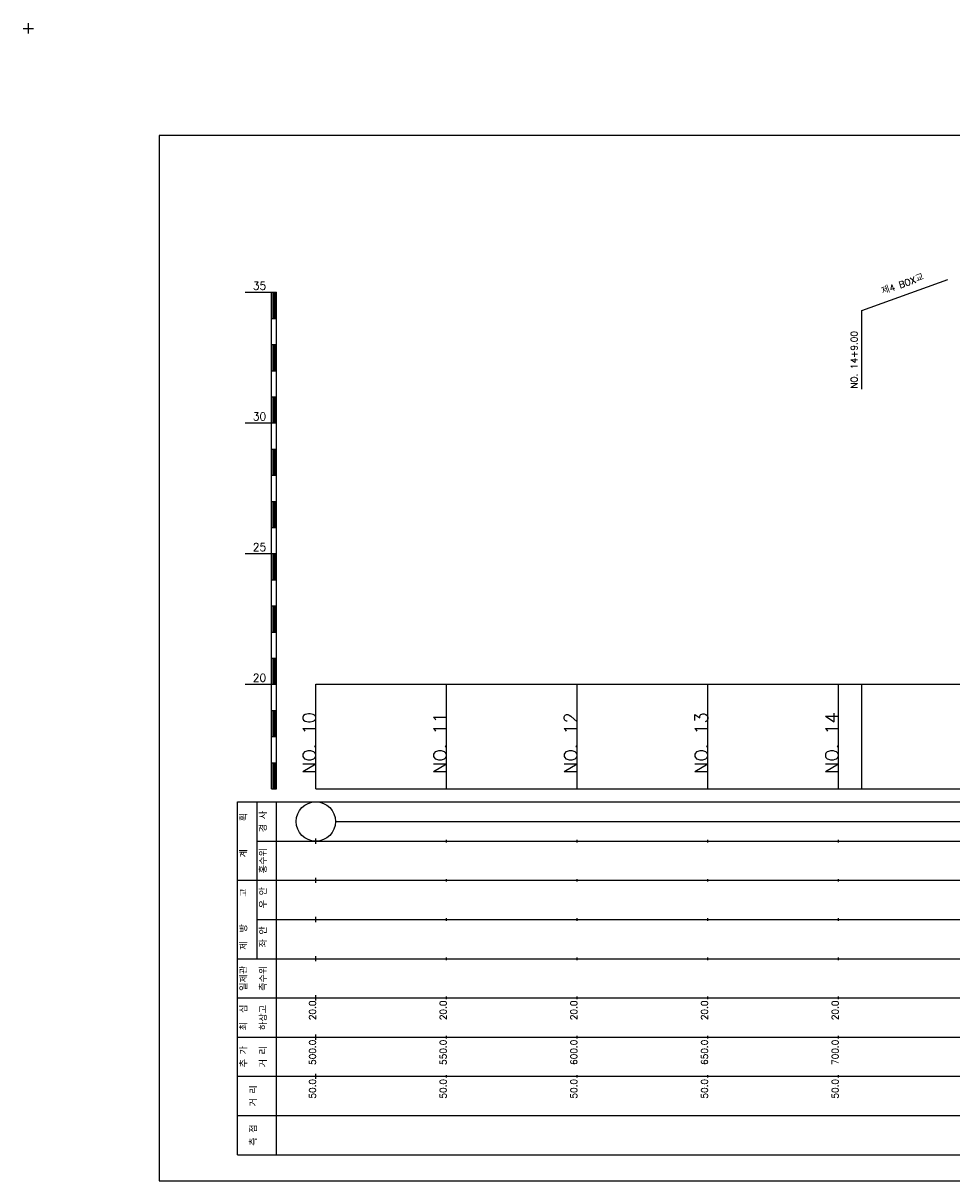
# Model space of a CAD drawing. Extents: x -2 to 685, y -2 to 1451.
# Tile 3 of 6: x -2 to 353, y 525 to 968. Entities that reach past the tile are written whole.
import ezdxf
from ezdxf.enums import TextEntityAlignment as Align

# ---------------------------------------------------------------- set-up
doc = ezdxf.new("R2010")
doc.units = 0
doc.header["$LTSCALE"] = 5
for name, color, linetype in [('BOX', 5, 'CONTINUOUS'), ('DT1', 3, 'CONTINUOUS'), ('LT1', 4, 'CONTINUOUS'), ('ST1', 7, 'CONTINUOUS')]:
    doc.layers.add(name, color=color, linetype=linetype)
doc.styles.add('GHS', font='ROMANS.shx', dxfattribs={"bigfont": 'GHS.shx'})

msp = doc.modelspace()

# ---------------------------------------------------------------- linework, layer by layer
at = {"layer": 'BOX'}
msp.add_lwpolyline([(50, 525), (650, 525), (650, 925), (50, 925), (50, 525)], dxfattribs=at)
at = {"layer": 'DT1'}
for p, q in [((110, 704.33), (110, 706.33)), ((160, 704.83), (160, 705.83)), ((210, 704.83), (210, 705.83)), ((260, 704.83), (260, 705.83)), ((310, 704.83), (310, 705.83))]:
    msp.add_line(p, q, dxfattribs=at)
at = {"layer": 'LT1', "linetype": 'CONTINUOUS'}
for p, q in [((319, 858), (351.89, 869.97)), ((319, 828), (319, 858))]:
    msp.add_line(p, q, dxfattribs=at)
at = {"layer": 'LT1'}
for p, q in [((83, 865), (93, 865)), ((93, 675), (93, 865)), ((93, 865), (95, 865)), ((93.5, 864.8), (93.5, 855.2)), ((94, 864.8), (94, 855.2)), ((94.5, 864.8), (94.5, 855.2)), ((95, 675), (95, 865)), ((93, 855), (95, 855)), ((93, 845), (95, 845)), ((93.5, 844.8), (93.5, 835.2)), ((94, 844.8), (94, 835.2)), ((94.5, 844.8), (94.5, 835.2)), ((93, 835), (95, 835)), ((93, 825), (95, 825)), ((93.5, 824.8), (93.5, 815.2)), ((94, 824.8), (94, 815.2)), ((94.5, 824.8), (94.5, 815.2)), ((83, 815), (93, 815)), ((93, 815), (95, 815)), ((93, 805), (95, 805)), ((93.5, 804.8), (93.5, 795.2)), ((94, 804.8), (94, 795.2)), ((94.5, 804.8), (94.5, 795.2)), ((93, 795), (95, 795)), ((93, 785), (95, 785)), ((93.5, 784.8), (93.5, 775.2)), ((94, 784.8), (94, 775.2)), ((94.5, 784.8), (94.5, 775.2)), ((93, 775), (95, 775)), ((83, 765), (93, 765)), ((93, 765), (95, 765)), ((93.5, 764.8), (93.5, 755.2)), ((94, 764.8), (94, 755.2)), ((94.5, 764.8), (94.5, 755.2)), ((93, 755), (95, 755)), ((93, 745), (95, 745)), ((93.5, 744.8), (93.5, 735.2)), ((94, 744.8), (94, 735.2)), ((94.5, 744.8), (94.5, 735.2)), ((93, 735), (95, 735)), ((93, 725), (95, 725)), ((93.5, 724.8), (93.5, 715.2)), ((94, 724.8), (94, 715.2)), ((94.5, 724.8), (94.5, 715.2)), ((83, 715), (93, 715)), ((93, 715), (95, 715)), ((110, 675), (110, 715)), ((160, 675), (160, 715)), ((210, 675), (210, 715)), ((260, 675), (260, 715)), ((310, 675), (310, 715)), ((319, 675), (319, 715)), ((93, 705), (95, 705)), ((93.5, 704.8), (93.5, 695.2)), ((94, 704.8), (94, 695.2)), ((94.5, 704.8), (94.5, 695.2)), ((93, 695), (95, 695)), ((93, 685), (95, 685)), ((93.5, 684.8), (93.5, 675.2)), ((94, 684.8), (94, 675.2)), ((94.5, 684.8), (94.5, 675.2)), ((93, 675), (95, 675)), ((110, 675), (610, 675)), ((110, 654), (110, 656)), ((160, 654.5), (160, 655.5)), ((210, 654.5), (210, 655.5)), ((260, 654.5), (260, 655.5)), ((310, 654.5), (310, 655.5)), ((110, 639), (110, 641)), ((160, 639.5), (160, 640.5)), ((210, 639.5), (210, 640.5)), ((260, 639.5), (260, 640.5)), ((310, 639.5), (310, 640.5)), ((110, 624), (110, 626)), ((160, 624.5), (160, 625.5)), ((210, 624.5), (210, 625.5)), ((260, 624.5), (260, 625.5)), ((310, 624.5), (310, 625.5)), ((110, 609), (110, 611)), ((160, 609.5), (160, 610.5)), ((210, 609.5), (210, 610.5)), ((260, 609.5), (260, 610.5)), ((310, 609.5), (310, 610.5)), ((110, 594), (110, 596)), ((160, 594.5), (160, 595.5)), ((210, 594.5), (210, 595.5)), ((260, 594.5), (260, 595.5)), ((310, 594.5), (310, 595.5)), ((110, 579), (110, 581)), ((160, 579.5), (160, 580.5)), ((210, 579.5), (210, 580.5)), ((260, 579.5), (260, 580.5)), ((310, 579.5), (310, 580.5)), ((110, 564), (110, 566)), ((160, 564.5), (160, 565.5)), ((210, 564.5), (210, 565.5)), ((260, 564.5), (260, 565.5)), ((310, 564.5), (310, 565.5))]:
    msp.add_line(p, q, dxfattribs=at)
msp.add_lwpolyline([(110, 715), (160, 715), (210, 715), (260, 715), (310, 715), (360, 715), (410, 715), (460, 715), (510, 715), (560, 715), (610, 715)], dxfattribs=at)
at = {"layer": 'ST1'}
for p, q in [((-2, 966), (2, 966)), ((0, 964), (0, 968)), ((80, 535), (80, 670)), ((80, 670), (623, 670)), ((87.5, 640), (87.5, 670)), ((95, 535), (95, 670)), ((87.5, 655), (623, 655)), ((80, 640), (623, 640)), ((87.5, 610), (87.5, 640)), ((87.5, 625), (623, 625)), ((80, 610), (623, 610)), ((80, 595), (623, 595)), ((80, 580), (623, 580)), ((80, 565), (623, 565)), ((80, 550), (623, 550)), ((80, 535), (623, 535))]:
    msp.add_line(p, q, dxfattribs=at)
at = {"layer": 'ST1', "linetype": 'CONTINUOUS'}
msp.add_line((117.5, 662.5), (602.5, 662.5), dxfattribs=at)
msp.add_circle((110, 662.5), 7.5, dxfattribs=at)

# ---------------------------------------------------------------- texts
at = {"layer": 'DT1', "style": 'GHS'}
for s, p in [('35', (91, 866)), ('30', (91, 816)), ('25', (91, 766)), ('20', (91, 716))]:
    msp.add_text(s, height=3, dxfattribs=at).set_placement(p, align=Align.RIGHT)
at = {"layer": 'DT1', "linetype": 'CONTINUOUS', "style": 'GHS'}
for s, rotation, p in [('제4 BOX교', 20, (335, 866.99)), ('경 사', 90, (91.25, 662.5)), ('  획', 90, (83.75, 662.5)), ('홍수위', 90, (91.25, 647.5)), ('   계', 90, (83.75, 647.5)), ('   고', 90, (83.75, 632.5)), (' 우 안', 90, (91.25, 632.5)), (' 제  방', 90, (83.75, 617.5)), (' 좌 안', 90, (91.25, 617.5)), ('일제관', 90, (83.75, 602.5)), ('측수위', 90, (91.25, 602.5)), ('최  심', 90, (83.75, 587.5)), ('하상고', 90, (91.25, 587.5)), ('추 가', 90, (83.75, 572.5)), ('거 리', 90, (91.25, 572.5)), ('거 리', 90, (87.5, 557.5)), ('측 점', 90, (87.5, 542.5))]:
    msp.add_text(s, height=2.5, rotation=rotation, dxfattribs=at).set_placement(p, align=Align.CENTER)
msp.add_text('NO. 14+9.00', height=2.5, rotation=90, dxfattribs=at).set_placement((317.25, 828.12))
at = {"layer": 'DT1', "style": 'GHS'}
for s, height, p in [('NO. 10', 5, (110, 704.33)), ('NO. 11', 5, (160, 704.33)), ('NO. 12', 5, (210, 704.33)), ('NO. 13', 5, (260, 704.33)), ('NO. 14', 5, (310, 704.33)), (' 20.0', 2.5, (110, 594)), (' 20.0', 2.5, (160, 594)), (' 20.0', 2.5, (210, 594)), (' 20.0', 2.5, (260, 594)), (' 20.0', 2.5, (310, 594)), ('   500.0', 2.5, (110, 579)), ('   550.0', 2.5, (160, 579)), ('   600.0', 2.5, (210, 579)), ('   650.0', 2.5, (260, 579)), ('   700.0', 2.5, (310, 579)), ('  50.0', 2.5, (110, 564)), ('  50.0', 2.5, (160, 564)), ('  50.0', 2.5, (210, 564)), ('  50.0', 2.5, (260, 564)), ('  50.0', 2.5, (310, 564))]:
    msp.add_text(s, height=height, rotation=90, dxfattribs=at).set_placement(p, align=Align.RIGHT)

doc.saveas('drawing.dxf')
